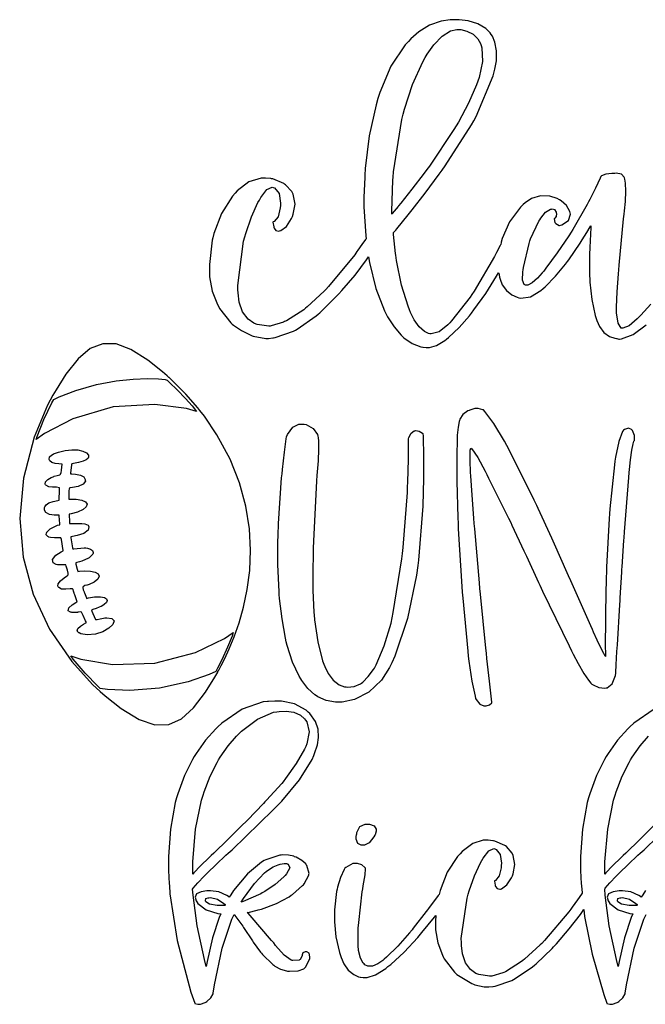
# Model space of a CAD drawing. Extents: x 0.84 to 6.96, y 0.48 to 5.28.
# Tile 1 of 2: x 0.84 to 3.76, y 0.68 to 5.28. Entities that reach past the tile are written whole.
import ezdxf

# ---------------------------------------------------------------- set-up
doc = ezdxf.new("R2010")
doc.units = 0
doc.layers.get('0').update_dxf_attribs({"linetype": 'CONTINUOUS'})

msp = doc.modelspace()

# ---------------------------------------------------------------- linework, layer by layer
at = {"color": 0}
for points in [[(3.78851, 3.94933), (3.74219, 3.89882), (3.73335, 3.88992), (3.72472, 3.88058), (3.68733, 3.84907), (3.65776, 3.83735), (3.6531, 3.83783), (3.64919, 3.83838), (3.63514, 3.86051), (3.62836, 3.90869), (3.62815, 3.92219), (3.62836, 3.93522), (3.63135, 4.00814), (3.63699, 4.09147), (3.63857, 4.10969), (3.64035, 4.13135), (3.66118, 4.34853), (3.66351, 4.37011), (3.66525, 4.38493), (3.66954, 4.42936), (3.67199, 4.47732), (3.67068, 4.51417), (3.66775, 4.53381), (3.66564, 4.53993), (3.66456, 4.54362), (3.65088, 4.55621), (3.62631, 4.56104), (3.61979, 4.56076), (3.61561, 4.56076), (3.60639, 4.56076), (3.57878, 4.55701), (3.55806, 4.54856), (3.55524, 4.54617), (3.55154, 4.53787), (3.53006, 4.49154), (3.5039, 4.43892), (3.49794, 4.4274), (3.49143, 4.41547), (3.42393, 4.29829), (3.41667, 4.28678), (3.40571, 4.26964), (3.3514, 4.1894), (3.29867, 4.11751), (3.28851, 4.10449), (3.28147, 4.09592), (3.25885, 4.07129), (3.23406, 4.04958), (3.21436, 4.03917), (3.20281, 4.03842), (3.19997, 4.03993), (3.1971, 4.04124), (3.18929, 4.06168), (3.19086, 4.10037), (3.19271, 4.11079), (3.19401, 4.12121), (3.22006, 4.23318), (3.22396, 4.24511), (3.22706, 4.25424), (3.26611, 4.33681), (3.27083, 4.34407), (3.27496, 4.35167), (3.2971, 4.37929), (3.32026, 4.39333), (3.32497, 4.3941), (3.32785, 4.39492), (3.33903, 4.39193), (3.34608, 4.38004), (3.3469, 4.37642), (3.34739, 4.37304), (3.34619, 4.35986), (3.34033, 4.3514), (3.33854, 4.35037), (3.33746, 4.34907), (3.34088, 4.33083), (3.34272, 4.32844), (3.34424, 4.32611), (3.36068, 4.31679), (3.36253, 4.317), (3.3724, 4.32015), (3.40414, 4.34125), (3.41297, 4.36963), (3.41146, 4.37642), (3.40989, 4.38292), (3.39481, 4.41092), (3.36925, 4.43317), (3.36253, 4.43679), (3.35178, 4.44254), (3.31662, 4.45421), (3.27289, 4.45638), (3.23156, 4.44325), (3.20128, 4.42318), (3.19271, 4.41493), (3.18018, 4.40272), (3.1295, 4.33399), (3.095, 4.25581), (3.0906, 4.23888), (3.09033, 4.23785), (3.08772, 4.22851), (3.08751, 4.22743), (3.08594, 4.22433), (3.06874, 4.19151), (3.06668, 4.18782), (3.05806, 4.17171), (2.96354, 4.01101), (2.95313, 3.99511), (2.9445, 3.9821), (2.85856, 3.87121), (2.84999, 3.86182), (2.8411, 3.85249), (2.80007, 3.82118), (2.76378, 3.81076), (2.75726, 3.81179), (2.7506, 3.81278), (2.73144, 3.82161), (2.70714, 3.84332), (2.68419, 3.87717), (2.66721, 3.91151), (2.66249, 3.92329), (2.65543, 3.94021), (2.62511, 4.03803), (2.60157, 4.153), (2.59793, 4.1785), (2.59663, 4.18712), (2.588, 4.27561), (2.58751, 4.28472), (2.59793, 4.29617), (2.6026, 4.30192), (2.65619, 4.36778), (2.66249, 4.37532), (2.67393, 4.38965), (2.73503, 4.46847), (2.80072, 4.55713), (2.81456, 4.57639), (2.82861, 4.59543), (2.95182, 4.78706), (2.96251, 4.80658), (2.97342, 4.82667), (3.05257, 5.01676), (3.05729, 5.03472), (3.06071, 5.04747), (3.06743, 5.08669), (3.06847, 5.13319), (3.06049, 5.17421), (3.04899, 5.20161), (3.04372, 5.20975), (3.03847, 5.21772), (3.01758, 5.23807), (2.98133, 5.25896), (2.93517, 5.27246), (2.89318, 5.27794), (2.87918, 5.27849), (2.86561, 5.27849), (2.85146, 5.27832), (2.80914, 5.27165), (2.75558, 5.25261), (2.70492, 5.22119), (2.66818, 5.18929), (2.65728, 5.1774), (2.64187, 5.16075), (2.57536, 5.06082), (2.52289, 4.93788), (2.5146, 4.90972), (2.50624, 4.88135), (2.47418, 4.7354), (2.45568, 4.58365), (2.45415, 4.5524), (2.45307, 4.54096), (2.44894, 4.44883), (2.44894, 4.41808), (2.44917, 4.40429), (2.45779, 4.26882), (2.45936, 4.25553), (2.45649, 4.25163), (2.44032, 4.22889), (2.42106, 4.20144), (2.41667, 4.19515), (2.40625, 4.18061), (2.28461, 4.03293), (2.27083, 4.01807), (2.26324, 4.01004), (2.18435, 3.93707), (2.17606, 3.93056), (2.16824, 3.92383), (2.08718, 3.87175), (2.07915, 3.86806), (2.0734, 3.86546), (2.01687, 3.84804), (2.01144, 3.84722), (2.00569, 3.84674), (1.95107, 3.85454), (1.94586, 3.85661), (1.93604, 3.86068), (1.9095, 3.8795), (1.88331, 3.91379), (1.86729, 3.95958), (1.8616, 4.00265), (1.86143, 4.01704), (1.86089, 4.0376), (1.88775, 4.24333), (1.89378, 4.26389), (1.89817, 4.2806), (1.92404, 4.35726), (1.95469, 4.42404), (1.96149, 4.43576), (1.96799, 4.44726), (1.99685, 4.4854), (2.0216, 4.49696), (2.02604, 4.49511), (2.03228, 4.49251), (2.05322, 4.46625), (2.06011, 4.42225), (2.05935, 4.41075), (2.05881, 4.39958), (2.04921, 4.35781), (2.03022, 4.33524), (2.02501, 4.33365), (2.02474, 4.33236), (2.0281, 4.31076), (2.02919, 4.30761), (2.02994, 4.30425), (2.03788, 4.294), (2.05154, 4.2915), (2.05524, 4.29199), (2.06093, 4.29329), (2.08772, 4.31299), (2.11143, 4.34983), (2.11561, 4.35969), (2.11974, 4.36963), (2.12793, 4.41754), (2.11897, 4.46338), (2.11458, 4.47222), (2.11274, 4.47592), (2.08328, 4.50792), (2.07915, 4.51074), (2.07497, 4.51361), (2.02393, 4.53444), (2.01768, 4.53575), (2.01481, 4.53629), (1.9904, 4.5389), (1.98232, 4.5389), (1.97006, 4.53868), (1.91194, 4.52067), (1.85807, 4.47976), (1.84793, 4.46804), (1.83539, 4.45372), (1.78407, 4.37326), (1.74843, 4.28033), (1.74376, 4.25971), (1.74089, 4.24854), (1.72786, 4.13476), (1.72814, 4.12326), (1.72814, 4.09201), (1.72889, 4.07796), (1.74137, 4.0109), (1.76535, 3.94851), (1.77186, 3.93679), (1.77599, 3.92925), (1.82807, 3.86263), (1.83436, 3.85661), (1.84088, 3.85118), (1.87717, 3.82682), (1.91818, 3.8061), (1.92708, 3.8024), (1.93278, 3.80007), (1.9911, 3.78971), (1.99685, 3.78993), (2.00439, 3.78993), (2.02468, 3.79178), (2.02707, 3.79199), (2.03564, 3.79329), (2.12082, 3.82379), (2.12918, 3.82844), (2.13829, 3.83317), (2.22678, 3.89492), (2.2354, 3.90246), (2.24397, 3.90978), (2.32471, 3.98969), (2.33231, 3.99826), (2.34608, 4.01313), (2.40815, 4.08589), (2.46143, 4.15712), (2.47081, 4.17117), (2.47521, 4.14464), (2.50504, 4.02365), (2.54476, 3.91883), (2.55414, 3.90033), (2.55963, 3.88992), (2.58968, 3.84358), (2.6224, 3.80561), (2.62918, 3.79932), (2.63618, 3.79258), (2.67378, 3.7665), (2.71506, 3.75087), (2.72396, 3.74929), (2.72575, 3.74908), (2.73926, 3.74724), (2.74376, 3.74724), (2.75489, 3.74724), (2.78825, 3.75717), (2.82656, 3.77951), (2.83436, 3.78575), (2.84451, 3.79383), (2.89382, 3.84044), (2.94168, 3.89546), (2.95107, 3.90767), (2.96278, 3.92253), (3.01768, 3.99957), (3.06847, 4.07981), (3.07813, 4.09619), (3.07835, 4.0944), (3.08176, 4.07693), (3.08231, 4.07536), (3.08447, 4.06646), (3.09494, 4.04064), (3.11431, 4.01303), (3.14025, 3.99262), (3.16444, 3.98172), (3.1729, 3.97949), (3.18121, 3.97743), (3.22601, 3.98372), (3.27501, 4.01286), (3.28543, 4.02225), (3.29557, 4.03136), (3.34412, 4.08111), (3.39008, 4.1371), (3.39899, 4.14931), (3.40494, 4.15739), (3.45882, 4.23525), (3.46354, 4.24306), (3.46847, 4.25065), (3.48986, 4.28424), (3.50597, 4.31158), (3.50836, 4.31597), (3.50808, 4.30817), (3.50364, 4.21442), (3.50315, 4.20344), (3.50261, 4.19254), (3.50261, 4.08083), (3.50315, 4.06912), (3.50364, 4.05192), (3.51238, 3.97119), (3.52886, 3.89675), (3.53331, 3.88265), (3.53618, 3.87315), (3.54856, 3.84576), (3.56939, 3.81782), (3.59586, 3.79889), (3.6199, 3.79021), (3.62815, 3.7889), (3.62918, 3.78868), (3.63851, 3.78678), (3.64165, 3.78678), (3.65153, 3.78733), (3.70583, 3.80821), (3.76693, 3.854)], [(3.80404, 2.0574), (3.7091, 1.99283), (3.69065, 1.97538), (3.68072, 1.96599), (3.63303, 1.91276), (3.58849, 1.85064), (3.58018, 1.83681), (3.57183, 1.82329), (3.53472, 1.74789), (3.50336, 1.6626), (3.49794, 1.6441), (3.49164, 1.62147), (3.46978, 1.49724), (3.46039, 1.37066), (3.46039, 1.32845), (3.46039, 1.30501), (3.46376, 1.24278), (3.46457, 1.2347), (3.46479, 1.23188), (3.46744, 1.20139), (3.46772, 1.19824), (3.46485, 1.19412), (3.44581, 1.16753), (3.42057, 1.13265), (3.41461, 1.12429), (3.40494, 1.11106), (3.29194, 0.977431), (3.27919, 0.963867), (3.27214, 0.956597), (3.19922, 0.890733), (3.19168, 0.884711), (3.18435, 0.878743), (3.10965, 0.831868), (3.10211, 0.82845), (3.0969, 0.826118), (3.04557, 0.811307), (3.04064, 0.810764), (3.03543, 0.810547), (2.98486, 0.81836), (2.98019, 0.82015), (2.97119, 0.824001), (2.94678, 0.841689), (2.92301, 0.873426), (2.90886, 0.915528), (2.90419, 0.954915), (2.90419, 0.968045), (2.90392, 0.987087), (2.93072, 1.1754), (2.93647, 1.19412), (2.94086, 1.20947), (2.96544, 1.27941), (2.99371, 1.34049), (3, 1.3514), (3.00597, 1.36182), (3.03293, 1.39649), (3.05626, 1.40713), (3.06044, 1.40554), (3.06614, 1.40321), (3.08485, 1.37902), (3.0911, 1.33811), (3.0906, 1.32742), (3.08979, 1.31728), (3.08029, 1.27913), (3.06299, 1.25819), (3.05832, 1.25662), (3.05806, 1.25532), (3.06142, 1.23551), (3.0625, 1.23264), (3.06326, 1.22955), (3.07058, 1.21989), (3.08306, 1.21756), (3.08649, 1.21804), (3.09169, 1.21935), (3.1161, 1.23709), (3.13851, 1.2704), (3.14268, 1.27951), (3.1466, 1.28863), (3.1544, 1.33268), (3.1466, 1.37462), (3.14268, 1.38265), (3.14111, 1.38607), (3.11404, 1.41629), (3.1104, 1.41911), (3.10672, 1.42171), (3.05985, 1.44174), (3.05414, 1.44303), (3.05154, 1.44358), (3.02924, 1.44618), (3.02186, 1.44618), (3.00564, 1.44618), (2.95714, 1.43044), (2.90728, 1.39333), (2.89789, 1.38265), (2.88618, 1.36963), (2.83838, 1.2965), (2.80469, 1.21181), (2.80003, 1.19303), (2.79585, 1.18734), (2.75049, 1.12744), (2.74582, 1.1212), (2.73981, 1.11312), (2.6799, 1.03499), (2.67393, 1.02745), (2.66271, 1.01367), (2.60764, 0.95166), (2.55414, 0.899035), (2.54372, 0.889919), (2.53683, 0.883951), (2.51443, 0.868056), (2.48904, 0.85715), (2.46756, 0.85715), (2.4534, 0.864475), (2.44997, 0.868056), (2.44635, 0.871474), (2.43267, 0.895671), (2.42469, 0.930339), (2.42393, 0.938911), (2.4229, 0.946994), (2.4229, 1.03733), (2.42393, 1.0472), (2.42497, 1.06207), (2.44135, 1.20502), (2.44374, 1.21908), (2.44635, 1.23264), (2.45464, 1.28385), (2.45676, 1.31261), (2.45628, 1.31494), (2.45389, 1.31836), (2.43892, 1.33057), (2.41928, 1.33659), (2.41461, 1.33681), (2.41043, 1.33681), (2.39789, 1.33681), (2.36431, 1.31863), (2.3604, 1.31494), (2.3565, 1.3087), (2.33942, 1.27186), (2.32601, 1.22721), (2.32394, 1.21701), (2.32183, 1.20714), (2.31147, 1.12006), (2.31147, 1.09098), (2.31147, 1.08784), (2.31147, 1.06467), (2.31847, 0.995008), (2.33485, 0.921712), (2.33957, 0.907661), (2.34278, 0.897786), (2.35579, 0.869032), (2.37642, 0.839193), (2.40153, 0.818306), (2.42356, 0.808268), (2.43126, 0.806586), (2.43278, 0.806369), (2.44646, 0.804525), (2.45107, 0.804525), (2.46397, 0.804525), (2.50271, 0.817165), (2.55106, 0.847006), (2.56147, 0.855578), (2.57422, 0.865506), (2.63747, 0.923394), (2.70074, 0.992296), (2.71354, 1.00765), (2.71951, 1.0147), (2.77865, 1.08681), (2.7844, 1.09407), (2.7844, 1.08811), (2.78331, 1.07465), (2.78331, 1.07015), (2.78331, 1.04096), (2.78407, 1.02794), (2.79503, 0.966525), (2.81538, 0.909233), (2.82086, 0.898275), (2.82449, 0.891276), (2.87131, 0.829807), (2.87706, 0.824328), (2.88303, 0.819119), (2.9534, 0.776693), (2.96149, 0.773275), (2.96669, 0.771213), (3.01042, 0.760742), (3.02501, 0.760742), (3.03201, 0.760742), (3.05072, 0.762642), (3.05311, 0.762858), (3.06114, 0.76416), (3.13926, 0.791015), (3.14686, 0.795139), (3.15517, 0.799317), (3.23671, 0.855089), (3.24479, 0.861817), (3.25282, 0.868326), (3.32731, 0.940429), (3.33436, 0.948242), (3.3476, 0.962349), (3.40776, 1.03174), (3.45964, 1.09961), (3.46875, 1.11285), (3.46924, 1.11366), (3.47444, 1.12147), (3.47499, 1.12223), (3.47939, 1.08946), (3.51497, 0.914442), (3.56874, 0.724881), (3.58231, 0.684733), (3.58361, 0.683974), (3.59744, 0.679525), (3.60211, 0.679525), (3.61014, 0.679525), (3.63124, 0.688151), (3.63439, 0.689942), (3.63932, 0.693088), (3.65782, 0.709636), (3.66792, 0.727701), (3.66872, 0.731608), (3.67443, 0.770942), (3.71029, 0.941515), (3.75597, 1.07666), (3.76665, 1.09825)], [(3.80626, 1.51725), (3.73654, 1.44906), (3.6716, 1.38601), (3.6594, 1.37429), (3.64974, 1.36518), (3.60883, 1.32563), (3.57835, 1.29335), (3.57394, 1.28787), (3.57394, 1.31179), (3.57417, 1.34516), (3.58697, 1.49826), (3.61431, 1.63265), (3.62185, 1.65657), (3.62679, 1.67219), (3.65468, 1.74474), (3.68668, 1.80946), (3.69374, 1.82118), (3.70101, 1.83317), (3.73876, 1.88683), (3.77761, 1.93213)], [(3.76406, 1.2105), (3.75103, 1.19097), (3.74274, 1.18056), (3.74061, 1.18262), (3.73301, 1.18782), (3.69476, 1.20481), (3.65653, 1.21029), (3.64899, 1.20974), (3.63986, 1.20942), (3.61263, 1.20546), (3.59115, 1.19553), (3.58447, 1.18001), (3.58968, 1.16341), (3.59272, 1.15869), (3.59765, 1.15066), (3.63553, 1.12044), (3.6906, 1.10373), (3.70415, 1.10243), (3.6971, 1.0855), (3.66596, 0.989962), (3.64057, 0.879829), (3.63644, 0.855578), (3.62782, 0.888672), (3.59451, 1.0453), (3.57471, 1.18994), (3.57292, 1.21701), (3.57601, 1.22146), (3.59739, 1.2475), (3.62706, 1.27875), (3.63439, 1.28575), (3.64165, 1.29335), (3.68213, 1.33328), (3.72835, 1.37587), (3.73856, 1.38471), (3.75651, 1.40164), (3.9484, 1.58811)]]:
    msp.add_lwpolyline(points, dxfattribs=at)
for points in [[(2.58539, 4.54308), (2.58718, 4.56782), (2.62625, 4.81261), (2.63226, 4.83681), (2.63824, 4.86133), (2.676, 4.97629), (2.72418, 5.08242), (2.7354, 5.10243), (2.74436, 5.11762), (2.77501, 5.16103), (2.8144, 5.20231), (2.85357, 5.22624), (2.88303, 5.23324), (2.89268, 5.23264), (2.90196, 5.23193), (2.92958, 5.22564), (2.9591, 5.21089), (2.98113, 5.18858), (2.99328, 5.16656), (2.99582, 5.15869), (2.99946, 5.14751), (3.00319, 5.08344), (2.98671, 5.00792), (2.98019, 4.991), (2.97418, 4.97407), (2.93722, 4.8884), (2.89085, 4.80062), (2.88021, 4.78267), (2.86951, 4.76525), (2.75493, 4.59489), (2.74274, 4.57844), (2.73019, 4.56179), (2.67236, 4.48633), (2.62082, 4.42122), (2.61143, 4.40972), (2.60856, 4.40608), (2.58176, 4.37299), (2.57915, 4.37011), (2.57937, 4.38422), (2.58458, 4.52849), (2.58539, 4.54308)], [(1.21772, 2.14094), (1.24121, 2.12001), (1.31554, 2.06131), (1.39985, 2.00982), (1.47331, 1.98546), (1.53842, 1.98708), (1.59776, 2.01361), (1.65408, 2.06396), (1.70979, 2.13699), (1.75396, 2.20751), (1.76768, 2.23161), (1.76725, 2.23346), (1.77165, 2.24018), (1.78315, 2.26178), (1.80024, 2.29546), (1.82113, 2.34056), (1.84392, 2.39606), (1.86669, 2.46115), (1.88758, 2.535), (1.90479, 2.61681), (1.91635, 2.70562), (1.92046, 2.80067), (1.91525, 2.90104), (1.89876, 3.00592), (1.86919, 3.11447), (1.82471, 3.22581), (1.76335, 3.33908), (1.70481, 3.42606), (1.68332, 3.45344), (1.67421, 3.46544), (1.61843, 3.52968), (1.55339, 3.5944), (1.53961, 3.60661), (1.53907, 3.60715), (1.53201, 3.61415), (1.53125, 3.6149), (1.50928, 3.63417), (1.44049, 3.68853), (1.36176, 3.73822), (1.29253, 3.76378), (1.2302, 3.76508), (1.17215, 3.74203), (1.11578, 3.6945), (1.05859, 3.62229), (1.01221, 3.55007), (0.997939, 3.52533), (0.972711, 3.47814), (0.910861, 3.32904), (0.8597, 3.13633), (0.842774, 2.94883), (0.858561, 2.76796), (0.905544, 2.59521), (0.982096, 2.43213), (1.08664, 2.28022), (1.18262, 2.17329), (1.21772, 2.14094)], [(1.00206, 3.5045), (1.02686, 3.51639), (1.10406, 3.54617), (1.20188, 3.57433), (1.29248, 3.59142), (1.37277, 3.59983), (1.43972, 3.602), (1.49029, 3.60037), (1.52149, 3.59728), (1.53022, 3.59517), (1.53022, 3.59517), (1.54258, 3.58442), (1.57844, 3.5504), (1.61729, 3.5096), (1.64692, 3.47487), (1.6626, 3.45503), (1.66769, 3.44824), (1.62071, 3.46208), (1.47331, 3.48167), (1.27848, 3.47017), (1.09125, 3.41488), (0.959201, 3.34614), (0.919814, 3.317), (0.92475, 3.33242), (0.955078, 3.41118), (0.993218, 3.48942), (1.00206, 3.5045)], [(3.66043, 3.36079), (3.65653, 3.35531), (3.63867, 3.30843), (3.62343, 3.23551), (3.62082, 3.21701), (3.61822, 3.19906), (3.59657, 2.99414), (3.59478, 2.97119), (3.59321, 2.94883), (3.58203, 2.72065), (3.58128, 2.69721), (3.58046, 2.67356), (3.5771, 2.5101), (3.5771, 2.45557), (3.57682, 2.44646), (3.57497, 2.38222), (3.57497, 2.36079), (3.57525, 2.35428), (3.5771, 2.31619), (3.5771, 2.3035), (3.57497, 2.30638), (3.56847, 2.31793), (3.55528, 2.34386), (3.53765, 2.38112), (3.52106, 2.41743), (3.51563, 2.42953), (3.50803, 2.44726), (3.46496, 2.54579), (3.4151, 2.65739), (3.40419, 2.68158), (3.39844, 2.69461), (3.33854, 2.82926), (3.33231, 2.84304), (3.32579, 2.85715), (3.26221, 2.99517), (3.25624, 3.00868), (3.24397, 3.03472), (3.12756, 3.2691), (3.11664, 3.28993), (3.10542, 3.31054), (3.05572, 3.39307), (3.01426, 3.44857), (3.00726, 3.45557), (3.00439, 3.45665), (2.98232, 3.46181), (2.97499, 3.46181), (2.96636, 3.46181), (2.94347, 3.45475), (2.94065, 3.45344), (2.93435, 3.45111), (2.91064, 3.43474), (2.89632, 3.41206), (2.89481, 3.40657), (2.89372, 3.40246), (2.88878, 3.37472), (2.88488, 3.33817), (2.88439, 3.32954), (2.88411, 3.32124), (2.88226, 3.23996), (2.88226, 3.21283), (2.88226, 3.18892), (2.88226, 3.12354), (2.88747, 2.95193), (2.88857, 2.9274), (2.8896, 2.90007), (2.90597, 2.63108), (2.90831, 2.60449), (2.91037, 2.57715), (2.93386, 2.32824), (2.93647, 2.30556), (2.93929, 2.28293), (2.95361, 2.18842), (2.96793, 2.11888), (2.97081, 2.10867), (2.97368, 2.10271), (2.99035, 2.08203), (3.00851, 2.07324), (3.0146, 2.07324), (3.01986, 2.07324), (3.03575, 2.07785), (3.04579, 2.08817), (3.04688, 2.09099), (3.04503, 2.10482), (3.035, 2.18946), (3.02344, 2.29492), (3.02083, 2.31913), (3.01824, 2.3431), (2.99294, 2.59571), (2.99061, 2.62224), (2.98801, 2.64828), (2.96636, 2.90088), (2.96457, 2.92535), (2.96246, 2.9496), (2.95378, 3.05757), (2.94764, 3.14828), (2.94689, 3.1639), (2.94661, 3.17253), (2.94542, 3.20985), (2.94476, 3.23557), (2.94476, 3.24408), (2.94476, 3.24994), (2.94569, 3.26742), (2.94814, 3.27696), (2.94894, 3.27746), (2.95335, 3.27328), (2.98047, 3.23383), (3.01481, 3.16992), (3.02289, 3.15349), (3.03119, 3.13738), (3.12418, 2.95063), (3.13439, 2.92953), (3.13981, 2.91808), (3.19635, 2.79829), (3.2021, 2.78575), (3.20779, 2.77328), (3.26432, 2.65013), (3.26981, 2.63786), (3.28331, 2.60921), (3.40647, 2.35325), (3.41769, 2.33057), (3.42524, 2.31549), (3.44889, 2.27061), (3.47538, 2.22487), (3.49696, 2.19319), (3.50885, 2.17904), (3.51357, 2.17535), (3.51878, 2.17171), (3.54519, 2.15989), (3.57314, 2.1569), (3.57915, 2.15767), (3.58485, 2.15793), (3.60792, 2.17563), (3.62315, 2.21522), (3.625, 2.2264), (3.62522, 2.22982), (3.62733, 2.26563), (3.63043, 2.32693), (3.63124, 2.34304), (3.63226, 2.35867), (3.6435, 2.54465), (3.64481, 2.56597), (3.64556, 2.57747), (3.65256, 2.69726), (3.6531, 2.70975), (3.65386, 2.72228), (3.66249, 2.84543), (3.66351, 2.85764), (3.66531, 2.88579), (3.68539, 3.14025), (3.6875, 3.16288), (3.68869, 3.17785), (3.69308, 3.22265), (3.69906, 3.26758), (3.70518, 3.29764), (3.70936, 3.31022), (3.71149, 3.31282), (3.71149, 3.32844), (3.71149, 3.33681), (3.70285, 3.35949), (3.70107, 3.36182), (3.69868, 3.36469), (3.68381, 3.37028), (3.66482, 3.36393), (3.66043, 3.36079)], [(2.72499, 3.34517), (2.72521, 3.33344), (2.72711, 3.23594), (2.72711, 3.20344), (2.72711, 3.16075), (2.72521, 3.04699), (2.72499, 3.03267), (2.72418, 3.00612), (2.70443, 2.75347), (2.70107, 2.72949), (2.69532, 2.68446), (2.65338, 2.48085), (2.59369, 2.30533), (2.57915, 2.27431), (2.56913, 2.25336), (2.53071, 2.19428), (2.47276, 2.13699), (2.40528, 2.10254), (2.34739, 2.09099), (2.32813, 2.09099), (2.32607, 2.09099), (2.31668, 2.09125), (2.27317, 2.09933), (2.23486, 2.11572), (2.22814, 2.12011), (2.22081, 2.12511), (2.18761, 2.15517), (2.15913, 2.19206), (2.15419, 2.20036), (2.14686, 2.21186), (2.11524, 2.27826), (2.09039, 2.35613), (2.08649, 2.37326), (2.08279, 2.39046), (2.06754, 2.47976), (2.05593, 2.57433), (2.05414, 2.59407), (2.05333, 2.60661), (2.04812, 2.73421), (2.0479, 2.74724), (2.0479, 2.7889), (2.0479, 2.81706), (2.04975, 2.89204), (2.05003, 2.90136), (2.05078, 2.92458), (2.06532, 3.13813), (2.06771, 3.15767), (2.0695, 3.17692), (2.07796, 3.25896), (2.08594, 3.32124), (2.08751, 3.33057), (2.0919, 3.3405), (2.1174, 3.37511), (2.14572, 3.38992), (2.15522, 3.38992), (2.17085, 3.38992), (2.17942, 3.38786), (2.21272, 3.36951), (2.23253, 3.34022), (2.23438, 3.33263), (2.23589, 3.32769), (2.23753, 3.31017), (2.23774, 3.27225), (2.23525, 3.21869), (2.23156, 3.16667), (2.23019, 3.14931), (2.22808, 3.12408), (2.21326, 2.84201), (2.21251, 2.81076), (2.21224, 2.79775), (2.21039, 2.68799), (2.21039, 2.65136), (2.21039, 2.61313), (2.2156, 2.51025), (2.21669, 2.49826), (2.21847, 2.47564), (2.23372, 2.37267), (2.25672, 2.28369), (2.26247, 2.26807), (2.26639, 2.257), (2.28196, 2.2251), (2.30599, 2.19308), (2.33425, 2.17199), (2.35835, 2.16292), (2.36664, 2.16178), (2.37315, 2.16075), (2.40414, 2.16325), (2.43306, 2.17563), (2.43853, 2.17953), (2.44396, 2.18371), (2.46978, 2.2099), (2.49349, 2.24278), (2.49794, 2.25032), (2.50624, 2.26519), (2.54383, 2.35351), (2.57579, 2.4605), (2.58128, 2.48469), (2.58649, 2.50896), (2.62631, 2.75999), (2.62918, 2.78575), (2.63254, 2.81261), (2.65229, 3.07042), (2.6531, 3.09517), (2.65414, 3.11942), (2.65756, 3.22461), (2.65776, 3.30794), (2.65728, 3.32118), (2.65881, 3.32667), (2.66922, 3.347), (2.68381, 3.35792), (2.6875, 3.35867), (2.69114, 3.35921), (2.70779, 3.35667), (2.72239, 3.34776), (2.72499, 3.34517)], [(1.11144, 2.55871), (1.11144, 2.55871), (1.10927, 2.56461), (1.10455, 2.57785), (1.09956, 2.59169), (1.09711, 2.59853), (1.0969, 2.59928), (1.09635, 2.60058), (1.09451, 2.6091), (1.09163, 2.61703), (1.0906, 2.61806), (1.08854, 2.61996), (1.0778, 2.62044), (1.0587, 2.61833), (1.03857, 2.61897), (1.02523, 2.62588), (1.02289, 2.6295), (1.02116, 2.632), (1.02181, 2.64356), (1.03293, 2.65804), (1.0497, 2.67156), (1.06169, 2.67985), (1.06565, 2.68261), (1.06668, 2.68321), (1.06917, 2.68608), (1.06896, 2.69282), (1.06527, 2.70697), (1.06, 2.72624), (1.05832, 2.73264), (1.05832, 2.73264), (1.05268, 2.73253), (1.04009, 2.73226), (1.02664, 2.73221), (1.0198, 2.73242), (1.01877, 2.73264), (1.01346, 2.73324), (0.99821, 2.74132), (0.995931, 2.75792), (1.01183, 2.77806), (1.03684, 2.79363), (1.04584, 2.79719), (1.04584, 2.80018), (1.04422, 2.80903), (1.04064, 2.82992), (1.03706, 2.84983), (1.03543, 2.85867), (1.03543, 2.85867), (1.03239, 2.85867), (1.02333, 2.85861), (1.00467, 2.85883), (0.986762, 2.86003), (0.978136, 2.86154), (0.977106, 2.86285), (0.974012, 2.86415), (0.966743, 2.87278), (0.968479, 2.88135), (0.969781, 2.88265), (0.969997, 2.88476), (0.984754, 2.9005), (1.0198, 2.91678), (1.03022, 2.91911), (1.02995, 2.92301), (1.02729, 2.96104), (1.02707, 2.96496), (1.02127, 2.96457), (1.00385, 2.96451), (0.981392, 2.96756), (0.964518, 2.97613), (0.958171, 2.98813), (0.958333, 2.99203), (0.958062, 2.99257), (0.958333, 2.99843), (0.958333, 3.00032), (0.959364, 3.00369), (0.965657, 3.01264), (0.979004, 3.02106), (0.999186, 3.02778), (1.02007, 3.03304), (1.02707, 3.03472), (1.02729, 3.03971), (1.0281, 3.07818), (1.0281, 3.09099), (1.0281, 3.09179), (1.01389, 3.09424), (0.999186, 3.09543), (0.998969, 3.09517), (0.996094, 3.09543), (0.978896, 3.097), (0.964844, 3.10379), (0.963542, 3.10661), (0.96224, 3.10938), (0.963813, 3.12028), (0.974556, 3.13135), (0.989421, 3.13971), (0.998915, 3.14382), (1.00206, 3.14513), (1.00412, 3.14621), (1.01742, 3.14947), (1.02968, 3.15321), (1.03125, 3.15451), (1.03277, 3.15582), (1.0363, 3.16363), (1.03722, 3.17253), (1.03749, 3.17432), (1.03771, 3.17486), (1.03955, 3.18881), (1.0414, 3.20221), (1.04167, 3.20242), (1.03765, 3.20264), (1.02572, 3.20335), (1.0083, 3.20557), (0.992404, 3.21094), (0.983018, 3.2181), (0.981228, 3.22119), (0.979656, 3.22379), (0.981608, 3.23606), (0.991374, 3.24517), (0.993761, 3.24621), (1.00071, 3.25011), (1.02311, 3.25917), (1.05436, 3.26693), (1.08534, 3.27001), (1.11388, 3.26887), (1.13791, 3.26389), (1.15527, 3.25558), (1.16385, 3.24436), (1.16309, 3.23346), (1.16146, 3.23058), (1.16005, 3.2284), (1.15354, 3.22314), (1.13943, 3.21701), (1.11735, 3.21094), (1.09337, 3.20529), (1.08539, 3.20344), (1.08458, 3.19933), (1.07964, 3.16049), (1.07916, 3.15657), (1.08529, 3.15657), (1.10368, 3.15554), (1.12614, 3.15142), (1.14258, 3.14258), (1.14898, 3.13124), (1.14898, 3.12744), (1.14909, 3.12272), (1.13883, 3.10824), (1.11507, 3.09879), (1.08973, 3.09403), (1.07677, 3.09125), (1.07498, 3.08886), (1.07438, 3.08832), (1.0733, 3.08594), (1.07265, 3.07915), (1.07232, 3.06472), (1.07199, 3.04536), (1.07189, 3.0389), (1.08062, 3.03961), (1.10704, 3.03922), (1.13341, 3.03461), (1.15028, 3.02626), (1.15712, 3.01535), (1.15337, 3.00304), (1.13851, 2.99046), (1.11187, 2.97874), (1.08274, 2.97086), (1.07292, 2.96907), (1.07313, 2.96544), (1.07498, 2.93539), (1.07498, 2.92535), (1.07937, 2.92563), (1.12261, 2.92563), (1.12706, 2.92535), (1.132, 2.92535), (1.14681, 2.92393), (1.16195, 2.91678), (1.16352, 2.9139), (1.16553, 2.9101), (1.16254, 2.89367), (1.14149, 2.87901), (1.11095, 2.86908), (1.0887, 2.86421), (1.08127, 2.86285), (1.08203, 2.85818), (1.08957, 2.81104), (1.0906, 2.80658), (1.09527, 2.8074), (1.14296, 2.81207), (1.14789, 2.81179), (1.15088, 2.81158), (1.15988, 2.81011), (1.17291, 2.80599), (1.18278, 2.7985), (1.18587, 2.78956), (1.18544, 2.78678), (1.18387, 2.78185), (1.1664, 2.76497), (1.14372, 2.75429), (1.13959, 2.75244), (1.13905, 2.75222), (1.1333, 2.75011), (1.12147, 2.7461), (1.10981, 2.74262), (1.10433, 2.7416), (1.10417, 2.74203), (1.10547, 2.73475), (1.11089, 2.71272), (1.11431, 2.70269), (1.11458, 2.70139), (1.12234, 2.70281), (1.1461, 2.70469), (1.17323, 2.70335), (1.1945, 2.69808), (1.20828, 2.68956), (1.21311, 2.6786), (1.20741, 2.66581), (1.18967, 2.65201), (1.16634, 2.64079), (1.15831, 2.63786), (1.15674, 2.63738), (1.1467, 2.63499), (1.13824, 2.62956), (1.13748, 2.62744), (1.13694, 2.62565), (1.13905, 2.61561), (1.14323, 2.60607), (1.14377, 2.60449), (1.1448, 2.60215), (1.15413, 2.57775), (1.15522, 2.57536), (1.16444, 2.57747), (1.19255, 2.58208), (1.22, 2.58328), (1.23834, 2.58018), (1.24843, 2.57379), (1.25108, 2.56532), (1.24718, 2.55578), (1.23752, 2.54622), (1.22673, 2.53956), (1.22293, 2.53788), (1.22163, 2.53737), (1.21387, 2.5344), (1.19895, 2.5286), (1.18479, 2.52306), (1.17833, 2.5204), (1.17811, 2.52013), (1.1799, 2.5165), (1.19504, 2.48031), (1.19689, 2.4764), (1.1971, 2.47618), (1.20388, 2.47726), (1.21859, 2.48019), (1.23394, 2.48329), (1.24051, 2.48469), (1.24273, 2.48469), (1.25016, 2.48519), (1.27289, 2.48204), (1.28353, 2.47076), (1.27794, 2.45426), (1.25939, 2.43604), (1.23101, 2.41949), (1.19613, 2.40799), (1.15793, 2.405), (1.12863, 2.4101), (1.11979, 2.4139), (1.11871, 2.41444), (1.11252, 2.42111), (1.11252, 2.42329), (1.11165, 2.42563), (1.11475, 2.43463), (1.12592, 2.44581), (1.14079, 2.45568), (1.15077, 2.46115), (1.15419, 2.46283), (1.15001, 2.47103), (1.13829, 2.49599), (1.13124, 2.51064), (1.12571, 2.5134), (1.11735, 2.51129), (1.11458, 2.51074), (1.11198, 2.50999), (1.08594, 2.51025), (1.08333, 2.51074), (1.07959, 2.51112), (1.06896, 2.51768), (1.07237, 2.53082), (1.08827, 2.54596), (1.10536, 2.55626), (1.11144, 2.55871)], [(1.83957, 2.41596), (1.83365, 2.39865), (1.81326, 2.3475), (1.78683, 2.28928), (1.7665, 2.24886), (1.75836, 2.23367), (1.75836, 2.23367), (1.72706, 2.21951), (1.62918, 2.1856), (1.49474, 2.15588), (1.35721, 2.14524), (1.25298, 2.14968), (1.21875, 2.15451), (1.20676, 2.16547), (1.14806, 2.22547), (1.09191, 2.29226), (1.08127, 2.30658), (1.12815, 2.29112), (1.2762, 2.26671), (1.47293, 2.27262), (1.66336, 2.32286), (1.79872, 2.38803), (1.83957, 2.41596)], [(2.18956, 2.04411), (2.18018, 2.05274), (2.12483, 2.08306), (2.06396, 2.09619), (2.04372, 2.09619), (2.03276, 2.09619), (2.00364, 2.09435), (2, 2.09407), (1.97965, 2.09174), (1.88108, 2.0574), (1.78618, 1.99283), (1.76768, 1.97538), (1.75776, 1.96599), (1.71012, 1.91276), (1.66558, 1.85064), (1.65728, 1.83681), (1.64893, 1.82329), (1.61182, 1.74789), (1.58046, 1.6626), (1.57497, 1.6441), (1.56874, 1.62147), (1.54688, 1.49724), (1.53749, 1.37066), (1.53749, 1.32845), (1.53749, 1.30501), (1.54085, 1.24278), (1.54167, 1.2347), (1.54372, 1.19515), (1.5771, 0.978136), (1.64165, 0.7366), (1.6594, 0.684733), (1.66069, 0.683974), (1.67453, 0.679525), (1.67914, 0.679525), (1.68722, 0.679525), (1.70833, 0.688151), (1.71149, 0.689942), (1.71642, 0.693088), (1.73486, 0.709636), (1.74501, 0.727701), (1.74582, 0.731608), (1.75151, 0.770942), (1.78737, 0.941515), (1.83306, 1.07666), (1.84375, 1.09825), (1.84739, 1.09386), (1.88385, 1.04438), (1.88747, 1.0389), (1.89085, 1.03348), (1.92551, 0.980578), (1.92914, 0.975369), (1.93251, 0.970161), (1.96718, 0.922526), (1.97081, 0.918078), (1.97547, 0.912381), (2.02399, 0.865506), (2.02919, 0.861817), (2.03413, 0.85791), (2.06011, 0.843207), (2.08724, 0.835286), (2.09272, 0.834744), (2.10232, 0.833985), (2.14176, 0.835775), (2.16922, 0.845921), (2.1729, 0.849283), (2.17654, 0.852974), (2.19661, 0.892036), (2.19689, 0.896158), (2.1971, 0.900879), (2.19347, 0.917806), (2.18272, 0.925347), (2.17914, 0.925347), (2.17572, 0.925131), (2.16444, 0.920574), (2.16092, 0.911296), (2.16146, 0.908692), (2.16168, 0.906629), (2.15132, 0.8884), (2.14899, 0.886828), (2.1466, 0.885254), (2.11794, 0.883681), (2.11458, 0.884711), (2.10938, 0.886285), (2.07721, 0.909722), (2.03722, 0.954047), (2.0281, 0.965983), (2.01872, 0.977974), (1.919, 1.09359), (1.90831, 1.10449), (1.90419, 1.10764), (1.90858, 1.10845), (1.95182, 1.11909), (1.95628, 1.12012), (1.97163, 1.12457), (2.04075, 1.15061), (2.09999, 1.18191), (2.1104, 1.18891), (2.11637, 1.19282), (2.16325, 1.23372), (2.16667, 1.23785), (2.17031, 1.24175), (2.19189, 1.28266), (2.19271, 1.28678), (2.19347, 1.29069), (2.18306, 1.32796), (2.18024, 1.3316), (2.17785, 1.33502), (2.15972, 1.35118), (2.13276, 1.36627), (2.12603, 1.36909), (2.12158, 1.37093), (2.097, 1.3763), (2.06874, 1.37695), (2.0625, 1.37641), (2.05647, 1.37592), (1.99137, 1.35509), (1.98438, 1.3514), (1.97136, 1.34413), (1.90625, 1.28955), (1.84115, 1.2105), (1.82813, 1.19097), (1.81976, 1.18056), (1.81771, 1.18262), (1.81011, 1.18782), (1.77186, 1.20481), (1.73356, 1.21029), (1.72601, 1.20974), (1.7169, 1.20942), (1.68967, 1.20546), (1.66818, 1.19553), (1.66157, 1.18001), (1.66678, 1.16341), (1.66982, 1.15869), (1.67475, 1.15066), (1.71262, 1.12044), (1.76768, 1.10373), (1.78125, 1.10243), (1.77419, 1.0855), (1.74306, 0.989962), (1.71767, 0.879829), (1.71354, 0.855578), (1.70492, 0.888672), (1.6716, 1.0453), (1.65181, 1.18994), (1.65001, 1.21701), (1.6531, 1.22146), (1.67449, 1.2475), (1.70415, 1.27875), (1.71149, 1.28575), (1.71875, 1.29335), (1.75922, 1.33328), (1.80544, 1.37587), (1.81565, 1.38471), (1.83361, 1.40164), (2.0255, 1.58811), (2.04585, 1.60867), (2.06614, 1.62875), (2.14903, 1.72732), (2.20751, 1.82329), (2.2156, 1.84201), (2.21924, 1.85038), (2.23199, 1.89111), (2.23753, 1.92617), (2.23753, 1.93782), (2.23753, 1.94151), (2.23562, 1.95111), (2.2354, 1.95242), (2.2354, 1.96431), (2.22342, 1.99983), (2.19683, 2.03711), (2.18956, 2.04411)], [(2.17811, 1.88368), (2.1721, 1.87067), (2.13357, 1.80376), (2.08361, 1.73367), (2.07189, 1.71907), (2.0656, 1.71126), (1.99533, 1.63314), (1.98753, 1.62532), (1.98019, 1.61751), (1.90543, 1.53939), (1.89789, 1.53157), (1.88331, 1.51725), (1.81364, 1.44906), (1.74864, 1.38601), (1.73643, 1.37429), (1.72678, 1.36518), (1.68593, 1.32563), (1.65543, 1.29335), (1.65104, 1.28787), (1.65104, 1.31179), (1.65126, 1.34516), (1.66401, 1.49826), (1.69135, 1.63265), (1.69894, 1.65657), (1.70389, 1.67219), (1.73178, 1.74474), (1.76378, 1.80946), (1.77083, 1.82118), (1.7781, 1.83317), (1.81586, 1.88683), (1.85471, 1.93213), (1.86253, 1.93994), (1.87761, 1.95508), (1.95258, 2.01183), (2.02756, 2.04357), (2.04269, 2.04617), (2.05328, 2.04779), (2.08567, 2.0491), (2.1224, 2.04363), (2.15283, 2.02951), (2.17204, 2.01313), (2.17708, 2.00663), (2.18278, 1.99854), (2.19433, 1.95182), (2.18354, 1.89621), (2.17811, 1.88368)], [(2.41351, 1.45762), (2.41351, 1.46181), (2.41536, 1.47276), (2.41564, 1.47428), (2.41667, 1.4821), (2.43061, 1.50944), (2.45529, 1.52115), (2.46354, 1.52115), (2.46978, 1.52115), (2.47601, 1.52094), (2.49778, 1.51351), (2.50646, 1.49826), (2.50624, 1.49408), (2.50624, 1.48785), (2.50103, 1.47146), (2.5, 1.46907), (2.4961, 1.46126), (2.47418, 1.43392), (2.45133, 1.42219), (2.44374, 1.42219), (2.44168, 1.42219), (2.43636, 1.42219), (2.42051, 1.43137), (2.41351, 1.45107), (2.41351, 1.45762)], [(1.99376, 1.30035), (1.99946, 1.30452), (2.02588, 1.32118), (2.04969, 1.3316), (2.05414, 1.33263), (2.05854, 1.33393), (2.07682, 1.33735), (2.08985, 1.33659), (2.09169, 1.33577), (2.09576, 1.3342), (2.10325, 1.31689), (2.08778, 1.2889), (2.08128, 1.28158), (2.07476, 1.27431), (2.03554, 1.23942), (1.98643, 1.20665), (1.97499, 1.20036), (1.96739, 1.19596), (1.88564, 1.15945), (1.87706, 1.15657), (1.88775, 1.17377), (1.93815, 1.24376), (1.98486, 1.29335), (1.99376, 1.30035)], [(1.77399, 1.14095), (1.76432, 1.14149), (1.72889, 1.14779), (1.71115, 1.15815), (1.71039, 1.16075), (1.70936, 1.16336), (1.71121, 1.17301), (1.72228, 1.17741), (1.72601, 1.17741), (1.73281, 1.17768), (1.76519, 1.1703), (1.79606, 1.15088), (1.80208, 1.14513), (1.80208, 1.14204), (1.79969, 1.14155), (1.77632, 1.14073), (1.77399, 1.14095)], [(3.69689, 1.14095), (3.68722, 1.14149), (3.65181, 1.14779), (3.63411, 1.15815), (3.63336, 1.16075), (3.63232, 1.16336), (3.63411, 1.17301), (3.64524, 1.17741), (3.64899, 1.17741), (3.65571, 1.17768), (3.68815, 1.1703), (3.71897, 1.15088), (3.72499, 1.14513), (3.72499, 1.14204), (3.7226, 1.14155), (3.69922, 1.14073), (3.69689, 1.14095)]]:
    msp.add_lwpolyline(points, close=True, dxfattribs=at)

doc.saveas('drawing.dxf')
